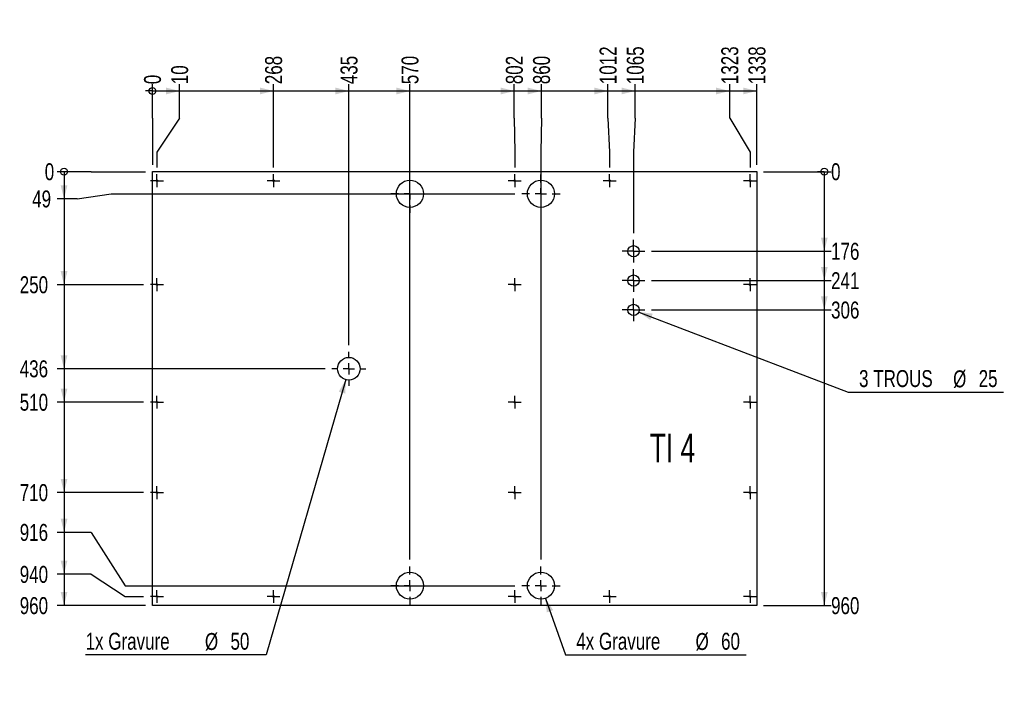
# Model space of a CAD drawing. Header units: millimetres. Extents: x 5 to 589, y 5 to 415.
# Tile 7 of 12: x 228 to 374, y 220 to 318. Entities that reach past the tile are written whole.
import ezdxf

# ---------------------------------------------------------------- set-up
doc = ezdxf.new("R2010")
doc.units = ezdxf.units.MM
doc.linetypes.add('CENTERX2', pattern=[20.32, 12.7, -2.54, 2.54, -2.54])
for name, color, linetype in [('COTES', 1, 'Continuous'), ('gravures', 9, 'Continuous'), ('NOTES', 6, 'Continuous'), ('TRAIT-MIXTES', 3, 'CENTERX2')]:
    doc.layers.add(name, color=color, linetype=linetype)
doc.layers.add('TRAIT-FORT', color=4, linetype='Continuous', lineweight=25)
doc.styles.add('SLDTEXTSTYLE0', font='TXT', dxfattribs={"width": 0.75})
doc.styles.add('SLDTEXTSTYLE1', font='TXT', dxfattribs={"width": 0.6875})
doc.dimstyles.new('SLDDIMSTYLE4', dxfattribs={"dimtxt": 2.5, "dimasz": 0.333333, "dimexe": 0, "dimexo": 0.0625, "dimtad": 0, "dimtih": 1, "dimtoh": 1, "dimdec": 0, "dimlfac": 15, "dimrnd": 1e-09, "dimdsep": 46, "dimtxsty": 'SLDTEXTSTYLE0', "dimblk1": 'ORIGIN', "dimblk2": 'ORIGIN', "dimsah": 1, "dimcen": 0.09, "dimadec": 0, "dimazin": 2, "dimtfac": 1, "dimtdec": 0, "dimtofl": 0, "dimtmove": 0, "dimatfit": 3, "dimldrblk": 'ORIGIN', "dimfxl": 1, "dimfrac": 2, "dimtolj": 1, "dimtzin": 12, "dimarcsym": 0})
doc.dimstyles.new('SLDDIMSTYLE5', dxfattribs={"dimtxt": 2.5, "dimasz": 2, "dimexe": 0, "dimexo": 0.0625, "dimtad": 0, "dimtih": 1, "dimtoh": 1, "dimdec": 0, "dimlfac": 15, "dimrnd": 1e-09, "dimzin": 12, "dimdsep": 46, "dimtxsty": 'SLDTEXTSTYLE0', "dimsah": 1, "dimcen": 0.09, "dimadec": 0, "dimazin": 3, "dimtfac": 1, "dimtdec": 0, "dimtofl": 0, "dimtmove": 0, "dimatfit": 3, "dimfxl": 1, "dimfrac": 2, "dimtolj": 1, "dimtzin": 12, "dimarcsym": 0})
doc.dimstyles.new('SLDDIMSTYLE6', dxfattribs={"dimtxt": 2.5, "dimasz": 2, "dimexe": 0, "dimexo": 0.0625, "dimtad": 0, "dimtih": 1, "dimtoh": 1, "dimdec": 0, "dimlfac": 15, "dimrnd": 1e-09, "dimzin": 12, "dimdsep": 46, "dimtxsty": 'SLDTEXTSTYLE0', "dimsah": 1, "dimcen": 0, "dimadec": 0, "dimazin": 3, "dimtfac": 1, "dimtdec": 0, "dimtofl": 0, "dimtmove": 0, "dimatfit": 3, "dimfxl": 1, "dimfrac": 2, "dimtolj": 1, "dimtzin": 12, "dimarcsym": 0})

# ---------------------------------------------------------------- blocks, each defined once
blk = doc.blocks.new('_D_110')
at = {"layer": 'COTES', "color": 1, "transparency": 16777216}
for p, q in [((308.57, 329.8), (314.99, 320.09)), ((314.99, 320.09), (341.65, 320.09))]:
    blk.add_line(p, q, dxfattribs=at)
blk.add_solid([(308.57, 329.8), (309.26, 327.86), (310.09, 328.41)], dxfattribs=at)
at = {"layer": 'COTES', "color": 1, "transparency": 16777216, "char_height": 2.5, "attachment_point": 1, "style": 'SLDTEXTSTYLE0'}
for s, insert in [('4x Gravure', (316.58, 323.36)), ('%%c', (334.18, 323.32)), ('50', (337.95, 323.36))]:
    blk.add_mtext(s, dxfattribs=dict(at, insert=insert))
blk = doc.blocks.new('_Origin')
at = {"color": 0, "linetype": 'ByBlock', "lineweight": -2}
blk.add_line((0, 0), (-1, 0), dxfattribs=at)
blk.add_circle((0, 0), 0.5, dxfattribs=at)
blk = doc.blocks.new('_D_133')
at = {"layer": 'COTES', "color": 1, "transparency": 16777216}
for p, q in [((248.02, 303.7), (248.02, 308.7)), ((248.02, 303.7), (248.02, 298.7)), ((248.02, 298.7), (248.02, 296.8))]:
    blk.add_line(p, q, dxfattribs=at)
blk.add_blockref('_Origin', (248.02, 307.7), dxfattribs=at)
at = {"layer": 'COTES', "color": 1, "transparency": 16777216, "insert": (246.78, 308.7), "char_height": 2.5, "attachment_point": 1, "rotation": 90, "style": 'SLDTEXTSTYLE0'}
blk.add_mtext('0', dxfattribs=at)
blk = doc.blocks.new('_D_134')
at = {"layer": 'COTES', "color": 1, "transparency": 16777216}
for p, q in [((252.03, 303.7), (252.03, 308.7)), ((248.02, 307.7), (252.03, 307.7)), ((252.03, 303.7), (248.69, 298.7)), ((248.69, 298.7), (248.69, 296.42))]:
    blk.add_line(p, q, dxfattribs=at)
blk.add_solid([(252.03, 307.7), (250.03, 308.2), (250.03, 307.2)], dxfattribs=at)
at = {"layer": 'COTES', "color": 1, "transparency": 16777216, "insert": (250.79, 308.7), "char_height": 2.5, "attachment_point": 1, "rotation": 90, "style": 'SLDTEXTSTYLE0'}
blk.add_mtext('10', dxfattribs=at)
blk = doc.blocks.new('_D_135')
at = {"layer": 'COTES', "color": 1, "transparency": 16777216}
for p, q in [((265.89, 296.42), (265.89, 308.7)), ((252.03, 307.7), (265.89, 307.7))]:
    blk.add_line(p, q, dxfattribs=at)
blk.add_solid([(265.89, 307.7), (263.89, 308.2), (263.89, 307.2)], dxfattribs=at)
at = {"layer": 'COTES', "color": 1, "transparency": 16777216, "insert": (264.65, 308.7), "char_height": 2.5, "attachment_point": 1, "rotation": 90, "style": 'SLDTEXTSTYLE0'}
blk.add_mtext('268', dxfattribs=at)
blk = doc.blocks.new('_D_136')
at = {"layer": 'COTES', "color": 1, "transparency": 16777216}
for p, q in [((277.02, 270.23), (277.02, 308.7)), ((265.89, 307.7), (277.02, 307.7))]:
    blk.add_line(p, q, dxfattribs=at)
blk.add_solid([(277.02, 307.7), (275.02, 308.2), (275.02, 307.2)], dxfattribs=at)
at = {"layer": 'COTES', "color": 1, "transparency": 16777216, "insert": (275.78, 308.7), "char_height": 2.5, "attachment_point": 1, "rotation": 90, "style": 'SLDTEXTSTYLE0'}
blk.add_mtext('435', dxfattribs=at)
blk = doc.blocks.new('_D_137')
at = {"layer": 'COTES', "color": 1, "transparency": 16777216}
for p, q in [((286.02, 238.57), (286.02, 308.7)), ((277.02, 307.7), (286.02, 307.7))]:
    blk.add_line(p, q, dxfattribs=at)
blk.add_solid([(286.02, 307.7), (284.02, 308.2), (284.02, 307.2)], dxfattribs=at)
at = {"layer": 'COTES', "color": 1, "transparency": 16777216, "insert": (284.78, 308.7), "char_height": 2.5, "attachment_point": 1, "rotation": 90, "style": 'SLDTEXTSTYLE0'}
blk.add_mtext('570', dxfattribs=at)
blk = doc.blocks.new('_D_138')
at = {"layer": 'COTES', "color": 1, "transparency": 16777216}
for p, q in [((301.42, 303.7), (301.42, 308.7)), ((286.02, 307.7), (301.42, 307.7)), ((301.42, 303.7), (301.49, 298.7)), ((301.49, 298.7), (301.49, 296.42))]:
    blk.add_line(p, q, dxfattribs=at)
blk.add_solid([(301.42, 307.7), (299.42, 308.2), (299.42, 307.2)], dxfattribs=at)
at = {"layer": 'COTES', "color": 1, "transparency": 16777216, "insert": (300.18, 308.7), "char_height": 2.5, "attachment_point": 1, "rotation": 90, "style": 'SLDTEXTSTYLE0'}
blk.add_mtext('802', dxfattribs=at)
blk = doc.blocks.new('_D_139')
at = {"layer": 'COTES', "color": 1, "transparency": 16777216}
for p, q in [((305.42, 303.7), (305.42, 308.7)), ((301.42, 307.7), (305.42, 307.7)), ((305.42, 303.7), (305.35, 298.7)), ((305.35, 298.7), (305.35, 238.57))]:
    blk.add_line(p, q, dxfattribs=at)
blk.add_solid([(305.42, 307.7), (303.42, 308.2), (303.42, 307.2)], dxfattribs=at)
at = {"layer": 'COTES', "color": 1, "transparency": 16777216, "insert": (304.19, 308.7), "char_height": 2.5, "attachment_point": 1, "rotation": 90, "style": 'SLDTEXTSTYLE0'}
blk.add_mtext('860', dxfattribs=at)
blk = doc.blocks.new('_D_140')
at = {"layer": 'COTES', "color": 1, "transparency": 16777216}
for p, q in [((315.25, 303.7), (315.25, 308.7)), ((305.42, 307.7), (315.25, 307.7)), ((315.25, 303.7), (315.49, 298.7)), ((315.49, 298.7), (315.49, 296.42))]:
    blk.add_line(p, q, dxfattribs=at)
blk.add_solid([(315.25, 307.7), (313.25, 308.2), (313.25, 307.2)], dxfattribs=at)
at = {"layer": 'COTES', "color": 1, "transparency": 16777216, "insert": (314.01, 308.7), "char_height": 2.5, "attachment_point": 1, "rotation": 90, "style": 'SLDTEXTSTYLE0'}
blk.add_mtext('1012', dxfattribs=at)
blk = doc.blocks.new('_D_141')
at = {"layer": 'COTES', "color": 1, "transparency": 16777216}
for p, q in [((319.26, 303.7), (319.26, 308.7)), ((315.25, 307.7), (319.26, 307.7)), ((319.26, 303.7), (319.02, 298.7)), ((319.02, 298.7), (319.02, 286.73))]:
    blk.add_line(p, q, dxfattribs=at)
blk.add_solid([(319.26, 307.7), (317.26, 308.2), (317.26, 307.2)], dxfattribs=at)
at = {"layer": 'COTES', "color": 1, "transparency": 16777216, "insert": (318.02, 308.7), "char_height": 2.5, "attachment_point": 1, "rotation": 90, "style": 'SLDTEXTSTYLE0'}
blk.add_mtext('1065', dxfattribs=at)
blk = doc.blocks.new('_D_142')
at = {"layer": 'COTES', "color": 1, "transparency": 16777216}
for p, q in [((333.21, 303.7), (333.21, 308.7)), ((319.26, 307.7), (333.21, 307.7)), ((333.21, 303.7), (336.22, 298.7)), ((336.22, 298.7), (336.22, 296.42))]:
    blk.add_line(p, q, dxfattribs=at)
blk.add_solid([(333.21, 307.7), (331.21, 308.2), (331.21, 307.2)], dxfattribs=at)
at = {"layer": 'COTES', "color": 1, "transparency": 16777216, "insert": (331.97, 308.7), "char_height": 2.5, "attachment_point": 1, "rotation": 90, "style": 'SLDTEXTSTYLE0'}
blk.add_mtext('1323', dxfattribs=at)
blk = doc.blocks.new('_D_143')
at = {"layer": 'COTES', "color": 1, "transparency": 16777216}
for p, q in [((337.22, 296.8), (337.22, 308.7)), ((333.21, 307.7), (337.22, 307.7))]:
    blk.add_line(p, q, dxfattribs=at)
blk.add_solid([(337.22, 307.7), (335.22, 308.2), (335.22, 307.2)], dxfattribs=at)
at = {"layer": 'COTES', "color": 1, "transparency": 16777216, "insert": (335.98, 308.7), "char_height": 2.5, "attachment_point": 1, "rotation": 90, "style": 'SLDTEXTSTYLE0'}
blk.add_mtext('1338', dxfattribs=at)
blk = doc.blocks.new('_D_144')
at = {"layer": 'COTES', "color": 1, "transparency": 16777216}
for p, q in [((238.98, 295.8), (233.98, 295.8)), ((238.98, 295.8), (243.98, 295.8)), ((243.98, 295.8), (247.02, 295.8))]:
    blk.add_line(p, q, dxfattribs=at)
blk.add_blockref('_Origin', (234.98, 295.8), dxfattribs=at)
at = {"layer": 'COTES', "color": 1, "transparency": 16777216, "insert": (232.13, 297.04), "char_height": 2.5, "attachment_point": 1, "style": 'SLDTEXTSTYLE0'}
blk.add_mtext('0', dxfattribs=at)
blk = doc.blocks.new('_D_145')
at = {"layer": 'COTES', "color": 1, "transparency": 16777216}
for p, q in [((234.98, 295.8), (234.98, 291.79)), ((236.93, 291.79), (241.93, 292.53)), ((241.93, 292.53), (301.52, 292.53)), ((236.93, 291.79), (233.98, 291.79))]:
    blk.add_line(p, q, dxfattribs=at)
blk.add_solid([(234.98, 291.79), (235.48, 293.79), (234.48, 293.79)], dxfattribs=at)
at = {"layer": 'COTES', "color": 1, "transparency": 16777216, "insert": (230.28, 293.03), "char_height": 2.5, "attachment_point": 1, "style": 'SLDTEXTSTYLE0'}
blk.add_mtext('49', dxfattribs=at)
blk = doc.blocks.new('_D_146')
at = {"layer": 'COTES', "color": 1, "transparency": 16777216}
for p, q in [((234.98, 291.79), (234.98, 279.13)), ((246.73, 279.13), (233.98, 279.13))]:
    blk.add_line(p, q, dxfattribs=at)
blk.add_solid([(234.98, 279.13), (235.48, 281.13), (234.48, 281.13)], dxfattribs=at)
at = {"layer": 'COTES', "color": 1, "transparency": 16777216, "insert": (228.44, 280.37), "char_height": 2.5, "attachment_point": 1, "style": 'SLDTEXTSTYLE0'}
blk.add_mtext('250', dxfattribs=at)
blk = doc.blocks.new('_D_147')
at = {"layer": 'COTES', "color": 1, "transparency": 16777216}
for p, q in [((234.98, 279.13), (234.98, 266.73)), ((273.52, 266.73), (233.98, 266.73))]:
    blk.add_line(p, q, dxfattribs=at)
blk.add_solid([(234.98, 266.73), (235.48, 268.73), (234.48, 268.73)], dxfattribs=at)
at = {"layer": 'COTES', "color": 1, "transparency": 16777216, "insert": (228.44, 267.97), "char_height": 2.5, "attachment_point": 1, "style": 'SLDTEXTSTYLE0'}
blk.add_mtext('436', dxfattribs=at)
blk = doc.blocks.new('_D_148')
at = {"layer": 'COTES', "color": 1, "transparency": 16777216}
for p, q in [((234.98, 266.73), (234.98, 261.8)), ((246.73, 261.8), (233.98, 261.8))]:
    blk.add_line(p, q, dxfattribs=at)
blk.add_solid([(234.98, 261.8), (235.48, 263.8), (234.48, 263.8)], dxfattribs=at)
at = {"layer": 'COTES', "color": 1, "transparency": 16777216, "insert": (228.44, 263.04), "char_height": 2.5, "attachment_point": 1, "style": 'SLDTEXTSTYLE0'}
blk.add_mtext('510', dxfattribs=at)
blk = doc.blocks.new('_D_149')
at = {"layer": 'COTES', "color": 1, "transparency": 16777216}
for p, q in [((234.98, 261.8), (234.98, 248.47)), ((246.73, 248.47), (233.98, 248.47))]:
    blk.add_line(p, q, dxfattribs=at)
blk.add_solid([(234.98, 248.47), (235.48, 250.47), (234.48, 250.47)], dxfattribs=at)
at = {"layer": 'COTES', "color": 1, "transparency": 16777216, "insert": (228.44, 249.71), "char_height": 2.5, "attachment_point": 1, "style": 'SLDTEXTSTYLE0'}
blk.add_mtext('710', dxfattribs=at)
blk = doc.blocks.new('_D_150')
at = {"layer": 'COTES', "color": 1, "transparency": 16777216}
for p, q in [((234.98, 248.47), (234.98, 242.6)), ((238.98, 242.6), (233.98, 242.6)), ((238.98, 242.6), (243.98, 234.73)), ((243.98, 234.73), (301.52, 234.73))]:
    blk.add_line(p, q, dxfattribs=at)
blk.add_solid([(234.98, 242.6), (235.48, 244.6), (234.48, 244.6)], dxfattribs=at)
at = {"layer": 'COTES', "color": 1, "transparency": 16777216, "insert": (228.44, 243.84), "char_height": 2.5, "attachment_point": 1, "style": 'SLDTEXTSTYLE0'}
blk.add_mtext('916', dxfattribs=at)
blk = doc.blocks.new('_D_151')
at = {"layer": 'COTES', "color": 1, "transparency": 16777216}
for p, q in [((234.98, 242.6), (234.98, 236.41)), ((238.98, 236.41), (233.98, 236.41)), ((238.98, 236.41), (243.98, 233.13)), ((243.98, 233.13), (246.73, 233.13))]:
    blk.add_line(p, q, dxfattribs=at)
blk.add_solid([(234.98, 236.41), (235.48, 238.41), (234.48, 238.41)], dxfattribs=at)
at = {"layer": 'COTES', "color": 1, "transparency": 16777216, "insert": (228.44, 237.65), "char_height": 2.5, "attachment_point": 1, "style": 'SLDTEXTSTYLE0'}
blk.add_mtext('940', dxfattribs=at)
blk = doc.blocks.new('_D_152')
at = {"layer": 'COTES', "color": 1, "transparency": 16777216}
for p, q in [((234.98, 236.41), (234.98, 231.8)), ((247.02, 231.8), (233.98, 231.8))]:
    blk.add_line(p, q, dxfattribs=at)
blk.add_solid([(234.98, 231.8), (235.48, 233.8), (234.48, 233.8)], dxfattribs=at)
at = {"layer": 'COTES', "color": 1, "transparency": 16777216, "insert": (228.44, 233.04), "char_height": 2.5, "attachment_point": 1, "style": 'SLDTEXTSTYLE0'}
blk.add_mtext('960', dxfattribs=at)
blk = doc.blocks.new('_D_153')
at = {"layer": 'COTES', "color": 1, "transparency": 16777216}
blk.add_line((338.22, 295.8), (348.17, 295.8), dxfattribs=at)
blk.add_blockref('_Origin', (347.17, 295.8), dxfattribs=at)
at = {"layer": 'COTES', "color": 1, "transparency": 16777216, "insert": (348.17, 297.04), "char_height": 2.5, "attachment_point": 1, "style": 'SLDTEXTSTYLE0'}
blk.add_mtext('0', dxfattribs=at)
blk = doc.blocks.new('_D_154')
at = {"layer": 'COTES', "color": 1, "transparency": 16777216}
for p, q in [((347.17, 295.8), (347.17, 284.07)), ((321.69, 284.07), (348.17, 284.07))]:
    blk.add_line(p, q, dxfattribs=at)
blk.add_solid([(347.17, 284.07), (347.67, 286.07), (346.67, 286.07)], dxfattribs=at)
at = {"layer": 'COTES', "color": 1, "transparency": 16777216, "insert": (348.17, 285.31), "char_height": 2.5, "attachment_point": 1, "style": 'SLDTEXTSTYLE0'}
blk.add_mtext('176', dxfattribs=at)
blk = doc.blocks.new('_D_155')
at = {"layer": 'COTES', "color": 1, "transparency": 16777216}
for p, q in [((347.17, 284.07), (347.17, 279.73)), ((321.69, 279.73), (348.17, 279.73))]:
    blk.add_line(p, q, dxfattribs=at)
blk.add_solid([(347.17, 279.73), (347.67, 281.73), (346.67, 281.73)], dxfattribs=at)
at = {"layer": 'COTES', "color": 1, "transparency": 16777216, "insert": (348.17, 280.97), "char_height": 2.5, "attachment_point": 1, "style": 'SLDTEXTSTYLE0'}
blk.add_mtext('241', dxfattribs=at)
blk = doc.blocks.new('_D_156')
at = {"layer": 'COTES', "color": 1, "transparency": 16777216}
for p, q in [((347.17, 279.73), (347.17, 275.4)), ((321.69, 275.4), (348.17, 275.4))]:
    blk.add_line(p, q, dxfattribs=at)
blk.add_solid([(347.17, 275.4), (347.67, 277.4), (346.67, 277.4)], dxfattribs=at)
at = {"layer": 'COTES', "color": 1, "transparency": 16777216, "insert": (348.17, 276.64), "char_height": 2.5, "attachment_point": 1, "style": 'SLDTEXTSTYLE0'}
blk.add_mtext('306', dxfattribs=at)
blk = doc.blocks.new('_D_157')
at = {"layer": 'COTES', "color": 1, "transparency": 16777216}
for p, q in [((347.17, 275.4), (347.17, 231.8)), ((338.22, 231.8), (348.17, 231.8))]:
    blk.add_line(p, q, dxfattribs=at)
blk.add_solid([(347.17, 231.8), (347.67, 233.8), (346.67, 233.8)], dxfattribs=at)
at = {"layer": 'COTES', "color": 1, "transparency": 16777216, "insert": (348.17, 233.04), "char_height": 2.5, "attachment_point": 1, "style": 'SLDTEXTSTYLE0'}
blk.add_mtext('960', dxfattribs=at)
blk = doc.blocks.new('_D_158')
at = {"layer": 'COTES', "color": 1, "transparency": 16777216}
for p, q in [((306.02, 232.85), (308.98, 224.53)), ((308.98, 224.53), (335.64, 224.53))]:
    blk.add_line(p, q, dxfattribs=at)
blk.add_solid([(306.02, 232.85), (306.22, 230.8), (307.16, 231.13)], dxfattribs=at)
at = {"layer": 'COTES', "color": 1, "transparency": 16777216, "char_height": 2.5, "attachment_point": 1, "style": 'SLDTEXTSTYLE0'}
for s, insert in [('4x Gravure', (310.57, 227.79)), ('%%c', (328.17, 227.75)), ('60', (331.94, 227.79))]:
    blk.add_mtext(s, dxfattribs=dict(at, insert=insert))
blk = doc.blocks.new('_D_159')
at = {"layer": 'COTES', "color": 1, "transparency": 16777216}
for p, q in [((276.56, 265.13), (264.82, 224.53)), ((264.82, 224.53), (238.16, 224.53))]:
    blk.add_line(p, q, dxfattribs=at)
blk.add_solid([(276.56, 265.13), (275.52, 263.35), (276.48, 263.07)], dxfattribs=at)
at = {"layer": 'COTES', "color": 1, "transparency": 16777216, "char_height": 2.5, "attachment_point": 1, "style": 'SLDTEXTSTYLE0'}
for s, insert in [('1x Gravure', (238.16, 227.79)), ('%%c', (255.77, 227.75)), ('50', (259.54, 227.79))]:
    blk.add_mtext(s, dxfattribs=dict(at, insert=insert))
blk = doc.blocks.new('_D_160')
at = {"layer": 'COTES', "color": 1, "transparency": 16777216}
for p, q in [((319.8, 275.1), (350.71, 263.27)), ((350.71, 263.27), (373.64, 263.27))]:
    blk.add_line(p, q, dxfattribs=at)
blk.add_solid([(319.8, 275.1), (321.49, 273.92), (321.85, 274.86)], dxfattribs=at)
at = {"layer": 'COTES', "color": 1, "transparency": 16777216, "char_height": 2.5, "attachment_point": 1, "style": 'SLDTEXTSTYLE0'}
for s, insert in [('3 TROUS', (352.3, 266.53)), ('%%c', (366.18, 266.49)), ('25', (369.95, 266.53))]:
    blk.add_mtext(s, dxfattribs=dict(at, insert=insert))
blk = doc.blocks.new('SW_CENTERMARKSYMBOL_121')
at = {"layer": 'TRAIT-MIXTES', "color": 0}
for p, q in [((-0.83, 0), (-0.95, 0)), ((0, 0), (-0.83, 0)), ((0, 0.83), (0, 0.95)), ((0, 0), (0, 0.83)), ((0, 0), (0, -0.83)), ((0, 0), (0.83, 0)), ((0.83, 0), (0.95, 0)), ((0, -0.83), (0, -0.95))]:
    blk.add_line(p, q, dxfattribs=at)
blk = doc.blocks.new('SW_CENTERMARKSYMBOL_122')
at = {"layer": 'TRAIT-MIXTES', "color": 0}
for p, q in [((-0.83, 0), (-0.95, 0)), ((0, 0), (-0.83, 0)), ((0, 0.83), (0, 0.95)), ((0, 0), (0, 0.83)), ((0, 0), (0, -0.83)), ((0, 0), (0.83, 0)), ((0.83, 0), (0.95, 0)), ((0, -0.83), (0, -0.95))]:
    blk.add_line(p, q, dxfattribs=at)
blk = doc.blocks.new('SW_CENTERMARKSYMBOL_123')
at = {"layer": 'TRAIT-MIXTES', "color": 0}
for p, q in [((-0.83, 0), (-0.95, 0)), ((0, 0), (-0.83, 0)), ((0, 0.83), (0, 0.95)), ((0, 0), (0, 0.83)), ((0, 0), (0, -0.83)), ((0, 0), (0.83, 0)), ((0.83, 0), (0.95, 0)), ((0, -0.83), (0, -0.95))]:
    blk.add_line(p, q, dxfattribs=at)
blk = doc.blocks.new('SW_CENTERMARKSYMBOL_124')
at = {"layer": 'TRAIT-MIXTES', "color": 0}
for p, q in [((0, 1.67), (0, 2.83)), ((-1.67, 0), (-2.83, 0)), ((0, 0), (-0.83, 0)), ((0, 0), (0, 0.83)), ((0, 0), (0, -0.83)), ((0, 0), (0.83, 0)), ((1.67, 0), (2.83, 0)), ((0, -1.67), (0, -2.83))]:
    blk.add_line(p, q, dxfattribs=at)
blk = doc.blocks.new('SW_CENTERMARKSYMBOL_125')
at = {"layer": 'TRAIT-MIXTES', "color": 0}
for p, q in [((-0.83, 0), (-0.95, 0)), ((0, 0), (-0.83, 0)), ((0, 0.83), (0, 0.95)), ((0, 0), (0, 0.83)), ((0, 0), (0, -0.83)), ((0, 0), (0.83, 0)), ((0.83, 0), (0.95, 0)), ((0, -0.83), (0, -0.95))]:
    blk.add_line(p, q, dxfattribs=at)
blk = doc.blocks.new('SW_CENTERMARKSYMBOL_126')
at = {"layer": 'TRAIT-MIXTES', "color": 0}
for p, q in [((-0.83, 0), (-0.95, 0)), ((0, 0), (-0.83, 0)), ((0, 0.83), (0, 0.95)), ((0, 0), (0, 0.83)), ((0, 0), (0, -0.83)), ((0, 0), (0.83, 0)), ((0.83, 0), (0.95, 0)), ((0, -0.83), (0, -0.95))]:
    blk.add_line(p, q, dxfattribs=at)
blk = doc.blocks.new('SW_CENTERMARKSYMBOL_127')
at = {"layer": 'TRAIT-MIXTES', "color": 0}
for p, q in [((0, 1.67), (0, 2.83)), ((-1.67, 0), (-2.83, 0)), ((0, 0), (-0.83, 0)), ((0, 0), (0, 0.83)), ((0, 0), (0, -0.83)), ((0, 0), (0.83, 0)), ((1.67, 0), (2.83, 0)), ((0, -1.67), (0, -2.83))]:
    blk.add_line(p, q, dxfattribs=at)
blk = doc.blocks.new('SW_CENTERMARKSYMBOL_128')
at = {"layer": 'TRAIT-MIXTES', "color": 0}
for p, q in [((0, 1.67), (0, 2.83)), ((-1.67, 0), (-2.83, 0)), ((0, 0), (-0.83, 0)), ((0, 0), (0, 0.83)), ((0, 0), (0, -0.83)), ((0, 0), (0.83, 0)), ((1.67, 0), (2.83, 0)), ((0, -1.67), (0, -2.83))]:
    blk.add_line(p, q, dxfattribs=at)
blk = doc.blocks.new('SW_CENTERMARKSYMBOL_129')
at = {"layer": 'TRAIT-MIXTES', "color": 0}
for p, q in [((-0.83, 0), (-0.95, 0)), ((0, 0), (-0.83, 0)), ((0, 0.83), (0, 0.95)), ((0, 0), (0, 0.83)), ((0, 0), (0, -0.83)), ((0, 0), (0.83, 0)), ((0.83, 0), (0.95, 0)), ((0, -0.83), (0, -0.95))]:
    blk.add_line(p, q, dxfattribs=at)
blk = doc.blocks.new('SW_CENTERMARKSYMBOL_130')
at = {"layer": 'TRAIT-MIXTES', "color": 0}
for p, q in [((-0.83, 0), (-0.95, 0)), ((0, 0), (-0.83, 0)), ((0, 0.83), (0, 0.95)), ((0, 0), (0, 0.83)), ((0, 0), (0, -0.83)), ((0, 0), (0.83, 0)), ((0.83, 0), (0.95, 0)), ((0, -0.83), (0, -0.95))]:
    blk.add_line(p, q, dxfattribs=at)
blk = doc.blocks.new('SW_CENTERMARKSYMBOL_131')
at = {"layer": 'TRAIT-MIXTES', "color": 0}
for p, q in [((0, 1.67), (0, 2.83)), ((-1.67, 0), (-2.83, 0)), ((0, 0), (-0.83, 0)), ((0, 0), (0, 0.83)), ((0, 0), (0, -0.83)), ((0, 0), (0.83, 0)), ((1.67, 0), (2.83, 0)), ((0, -1.67), (0, -2.83))]:
    blk.add_line(p, q, dxfattribs=at)
blk = doc.blocks.new('SW_CENTERMARKSYMBOL_132')
at = {"layer": 'TRAIT-MIXTES', "color": 0}
for p, q in [((-0.83, 0), (-0.95, 0)), ((0, 0), (-0.83, 0)), ((0, 0.83), (0, 0.95)), ((0, 0), (0, 0.83)), ((0, 0), (0, -0.83)), ((0, 0), (0.83, 0)), ((0.83, 0), (0.95, 0)), ((0, -0.83), (0, -0.95))]:
    blk.add_line(p, q, dxfattribs=at)
blk = doc.blocks.new('SW_CENTERMARKSYMBOL_133')
at = {"layer": 'TRAIT-MIXTES', "color": 0}
for p, q in [((-0.83, 0), (-0.95, 0)), ((0, 0), (-0.83, 0)), ((0, 0.83), (0, 0.95)), ((0, 0), (0, 0.83)), ((0, 0), (0, -0.83)), ((0, 0), (0.83, 0)), ((0.83, 0), (0.95, 0)), ((0, -0.83), (0, -0.95))]:
    blk.add_line(p, q, dxfattribs=at)
blk = doc.blocks.new('SW_CENTERMARKSYMBOL_134')
at = {"layer": 'TRAIT-MIXTES', "color": 0}
for p, q in [((-0.83, 0), (-0.95, 0)), ((0, 0), (-0.83, 0)), ((0, 0.83), (0, 0.95)), ((0, 0), (0, 0.83)), ((0, 0), (0, -0.83)), ((0, 0), (0.83, 0)), ((0.83, 0), (0.95, 0)), ((0, -0.83), (0, -0.95))]:
    blk.add_line(p, q, dxfattribs=at)
blk = doc.blocks.new('SW_CENTERMARKSYMBOL_135')
at = {"layer": 'TRAIT-MIXTES', "color": 0}
for p, q in [((-0.83, 0), (-0.95, 0)), ((0, 0), (-0.83, 0)), ((0, 0.83), (0, 0.95)), ((0, 0), (0, 0.83)), ((0, 0), (0, -0.83)), ((0, 0), (0.83, 0)), ((0.83, 0), (0.95, 0)), ((0, -0.83), (0, -0.95))]:
    blk.add_line(p, q, dxfattribs=at)
blk = doc.blocks.new('SW_CENTERMARKSYMBOL_136')
at = {"layer": 'TRAIT-MIXTES', "color": 0}
for p, q in [((-0.83, 0), (-0.95, 0)), ((0, 0), (-0.83, 0)), ((0, 0.83), (0, 0.95)), ((0, 0), (0, 0.83)), ((0, 0), (0, -0.83)), ((0, 0), (0.83, 0)), ((0.83, 0), (0.95, 0)), ((0, -0.83), (0, -0.95))]:
    blk.add_line(p, q, dxfattribs=at)
blk = doc.blocks.new('SW_CENTERMARKSYMBOL_137')
at = {"layer": 'TRAIT-MIXTES', "color": 0}
for p, q in [((-0.83, 0), (-0.95, 0)), ((0, 0), (-0.83, 0)), ((0, 0.83), (0, 0.95)), ((0, 0), (0, 0.83)), ((0, 0), (0, -0.83)), ((0, 0), (0.83, 0)), ((0.83, 0), (0.95, 0)), ((0, -0.83), (0, -0.95))]:
    blk.add_line(p, q, dxfattribs=at)
blk = doc.blocks.new('SW_CENTERMARKSYMBOL_138')
at = {"layer": 'TRAIT-MIXTES', "color": 0}
for p, q in [((-0.83, 0), (-0.95, 0)), ((0, 0), (-0.83, 0)), ((0, 0.83), (0, 0.95)), ((0, 0), (0, 0.83)), ((0, 0), (0, -0.83)), ((0, 0), (0.83, 0)), ((0.83, 0), (0.95, 0)), ((0, -0.83), (0, -0.95))]:
    blk.add_line(p, q, dxfattribs=at)
blk = doc.blocks.new('SW_CENTERMARKSYMBOL_139')
at = {"layer": 'TRAIT-MIXTES', "color": 0}
for p, q in [((0, 1.67), (0, 2.5)), ((-1.67, 0), (-2.5, 0)), ((0, 0), (-0.83, 0)), ((0, 0), (0, 0.83)), ((0, 0), (0, -0.83)), ((0, 0), (0.83, 0)), ((1.67, 0), (2.5, 0)), ((0, -1.67), (0, -2.5))]:
    blk.add_line(p, q, dxfattribs=at)
blk = doc.blocks.new('SW_CENTERMARKSYMBOL_140')
at = {"layer": 'TRAIT-MIXTES', "color": 0}
for p, q in [((-0.83, 0), (-0.95, 0)), ((0, 0), (-0.83, 0)), ((0, 0.83), (0, 0.95)), ((0, 0), (0, 0.83)), ((0, 0), (0, -0.83)), ((0, 0), (0.83, 0)), ((0.83, 0), (0.95, 0)), ((0, -0.83), (0, -0.95))]:
    blk.add_line(p, q, dxfattribs=at)
blk = doc.blocks.new('SW_CENTERMARKSYMBOL_141')
at = {"layer": 'TRAIT-MIXTES', "color": 0}
for p, q in [((-0.83, 0), (-0.95, 0)), ((0, 0), (-0.83, 0)), ((0, 0.83), (0, 0.95)), ((0, 0), (0, 0.83)), ((0, 0), (0, -0.83)), ((0, 0), (0.83, 0)), ((0.83, 0), (0.95, 0)), ((0, -0.83), (0, -0.95))]:
    blk.add_line(p, q, dxfattribs=at)
blk = doc.blocks.new('SW_CENTERMARKSYMBOL_142')
at = {"layer": 'TRAIT-MIXTES', "color": 0}
for p, q in [((-0.83, 0), (-0.95, 0)), ((0, 0), (-0.83, 0)), ((0, 0.83), (0, 0.95)), ((0, 0), (0, 0.83)), ((0, 0), (0, -0.83)), ((0, 0), (0.83, 0)), ((0.83, 0), (0.95, 0)), ((0, -0.83), (0, -0.95))]:
    blk.add_line(p, q, dxfattribs=at)
blk = doc.blocks.new('SW_CENTERMARKSYMBOL_143')
at = {"layer": 'TRAIT-MIXTES', "color": 0}
for p, q in [((-0.83, 0), (-0.95, 0)), ((0, 0), (-0.83, 0)), ((0, 0.83), (0, 0.95)), ((0, 0), (0, 0.83)), ((0, 0), (0, -0.83)), ((0, 0), (0.83, 0)), ((0.83, 0), (0.95, 0)), ((0, -0.83), (0, -0.95))]:
    blk.add_line(p, q, dxfattribs=at)
blk = doc.blocks.new('SW_CENTERMARKSYMBOL_144')
at = {"layer": 'TRAIT-MIXTES', "color": 0}
for p, q in [((-0.83, 0), (-0.95, 0)), ((0, 0), (-0.83, 0)), ((0, 0.83), (0, 0.95)), ((0, 0), (0, 0.83)), ((0, 0), (0, -0.83)), ((0, 0), (0.83, 0)), ((0.83, 0), (0.95, 0)), ((0, -0.83), (0, -0.95))]:
    blk.add_line(p, q, dxfattribs=at)
blk = doc.blocks.new('SW_CENTERMARKSYMBOL_145')
at = {"layer": 'TRAIT-MIXTES', "color": 0}
for p, q in [((0, 0.83), (0, 1.67)), ((-0.83, 0), (-1.67, 0)), ((0, 0), (-0.83, 0)), ((0, 0), (0, 0.83)), ((0, 0), (0, -0.83)), ((0, 0), (0.83, 0)), ((0.83, 0), (1.67, 0)), ((0, -0.83), (0, -1.67))]:
    blk.add_line(p, q, dxfattribs=at)
blk = doc.blocks.new('SW_CENTERMARKSYMBOL_146')
at = {"layer": 'TRAIT-MIXTES', "color": 0}
for p, q in [((0, 0.83), (0, 1.67)), ((-0.83, 0), (-1.67, 0)), ((0, 0), (-0.83, 0)), ((0, 0), (0, 0.83)), ((0, 0), (0, -0.83)), ((0, 0), (0.83, 0)), ((0.83, 0), (1.67, 0)), ((0, -0.83), (0, -1.67))]:
    blk.add_line(p, q, dxfattribs=at)
blk = doc.blocks.new('SW_CENTERMARKSYMBOL_147')
at = {"layer": 'TRAIT-MIXTES', "color": 0}
for p, q in [((0, 0.83), (0, 1.67)), ((-0.83, 0), (-1.67, 0)), ((0, 0), (-0.83, 0)), ((0, 0), (0, 0.83)), ((0, 0), (0, -0.83)), ((0, 0), (0.83, 0)), ((0.83, 0), (1.67, 0)), ((0, -0.83), (0, -1.67))]:
    blk.add_line(p, q, dxfattribs=at)

msp = doc.modelspace()

# ---------------------------------------------------------------- linework, layer by layer
at = {"layer": 'gravures', "lineweight": 25}
for centre, radius in [((286.0204, 292.5343), 2), ((305.3537, 292.5343), 2), ((277.0203, 266.7343), 1.6667), ((286.0204, 234.7343), 2), ((305.3537, 234.7343), 2)]:
    msp.add_circle(centre, radius, dxfattribs=at)
at = {"layer": 'TRAIT-FORT', "lineweight": 25}
for p, q in [((248.0204, 231.8017), (248.0204, 295.8003)), ((248.0204, 295.8003), (337.2204, 295.8003)), ((337.2204, 295.8003), (337.2204, 231.8017)), ((337.2204, 231.8017), (248.0204, 231.8017))]:
    msp.add_line(p, q, dxfattribs=at)
for centre, radius in [((248.6864, 294.4677), 0.12), ((265.8864, 294.4677), 0.12), ((301.487, 294.4677), 0.12), ((315.487, 294.4677), 0.12), ((336.2204, 294.4677), 0.12), ((319.0204, 284.0677), 0.8333), ((319.0204, 279.7343), 0.8333), ((248.6864, 279.1343), 0.12), ((301.487, 279.1343), 0.12), ((336.2204, 279.1343), 0.12), ((319.0204, 275.401), 0.8333), ((248.6864, 261.801), 0.12), ((301.487, 261.801), 0.12), ((336.2204, 261.801), 0.12), ((248.6864, 248.4677), 0.12), ((301.487, 248.4677), 0.12), ((336.2204, 248.4677), 0.12), ((248.6864, 233.1343), 0.12), ((265.8864, 233.1343), 0.12), ((301.487, 233.1343), 0.12), ((315.487, 233.1343), 0.12), ((336.2204, 233.1343), 0.12)]:
    msp.add_circle(centre, radius, dxfattribs=at)

# ---------------------------------------------------------------- block references
at = {"layer": 'TRAIT-MIXTES', "color": 3}
for name, p in [('SW_CENTERMARKSYMBOL_122', (248.6864, 294.4677)), ('SW_CENTERMARKSYMBOL_123', (265.8864, 294.4677)), ('SW_CENTERMARKSYMBOL_124', (286.0204, 292.5343)), ('SW_CENTERMARKSYMBOL_125', (301.487, 294.4677)), ('SW_CENTERMARKSYMBOL_127', (305.3537, 292.5343)), ('SW_CENTERMARKSYMBOL_126', (315.487, 294.4677)), ('SW_CENTERMARKSYMBOL_140', (336.2204, 294.4677)), ('SW_CENTERMARKSYMBOL_147', (319.0204, 284.0677)), ('SW_CENTERMARKSYMBOL_146', (319.0204, 279.7343)), ('SW_CENTERMARKSYMBOL_121', (248.6864, 279.1343)), ('SW_CENTERMARKSYMBOL_134', (301.487, 279.1343)), ('SW_CENTERMARKSYMBOL_141', (336.2204, 279.1343)), ('SW_CENTERMARKSYMBOL_145', (319.0204, 275.401)), ('SW_CENTERMARKSYMBOL_139', (277.0203, 266.7343)), ('SW_CENTERMARKSYMBOL_135', (248.6864, 261.801)), ('SW_CENTERMARKSYMBOL_133', (301.487, 261.801)), ('SW_CENTERMARKSYMBOL_142', (336.2204, 261.801)), ('SW_CENTERMARKSYMBOL_136', (248.6864, 248.4677)), ('SW_CENTERMARKSYMBOL_132', (301.487, 248.4677)), ('SW_CENTERMARKSYMBOL_143', (336.2204, 248.4677)), ('SW_CENTERMARKSYMBOL_131', (286.0204, 234.7343)), ('SW_CENTERMARKSYMBOL_128', (305.3537, 234.7343)), ('SW_CENTERMARKSYMBOL_137', (248.6864, 233.1343)), ('SW_CENTERMARKSYMBOL_138', (265.8864, 233.1343)), ('SW_CENTERMARKSYMBOL_130', (301.487, 233.1343)), ('SW_CENTERMARKSYMBOL_129', (315.487, 233.1343)), ('SW_CENTERMARKSYMBOL_144', (336.2204, 233.1343))]:
    msp.add_blockref(name, p, dxfattribs=at)

# ---------------------------------------------------------------- texts
at = {"layer": 'NOTES', "color": 211, "insert": (321.4167, 257.1731), "char_height": 4.23333, "attachment_point": 1, "style": 'SLDTEXTSTYLE1'}
msp.add_mtext('TI 4', dxfattribs=at)

# ---------------------------------------------------------------- dimensions: what is measured, and where the dimension line sits
at = {"layer": 'COTES', "color": 1}
for p1, p2, text, picture, middle in [((306.7999, 332.4874), (308.5742, 329.803), '4x Gravure%%c50', '_D_110', (329.1126, 322.0982)), ((318.2421, 275.6989), (319.7987, 275.1031), '3 TROUS <>', '_D_160', (362.9726, 265.3873)), ((277.4832, 268.3354), (276.5574, 265.1332), '1x Gravure<>', '_D_159', (250.6962, 226.6455)), ((304.6838, 236.6188), (306.0236, 232.8498), '4x Gravure<>', '_D_158', (323.1035, 226.6455))]:
    dim = msp.add_diameter_dim_2p(p1=p1, p2=p2, text=text, dimstyle='SLDDIMSTYLE6', dxfattribs=at)
    dim.commit()
    dim.dimension.update_dxf_attribs({"geometry": picture, "text_midpoint": middle, "dimtype": 163})
for feature_location, offset, dtype, origin, dimstyle, picture, middle in [((315.487, 295.421), (-0.2376, 13.276), 1, (248.0204, 295.8003), 'SLDDIMSTYLE5', '_D_140', (315.2495, 312.3914)), ((319.0204, 285.7343), (0.2376, 22.9626), 1, (248.0204, 295.8003), 'SLDDIMSTYLE5', '_D_141', (319.2579, 312.3914)), ((336.2204, 295.421), (-3.0084, 13.276), 1, (248.0204, 295.8003), 'SLDDIMSTYLE5', '_D_142', (333.2119, 312.3914)), ((337.2204, 295.8003), (0, 12.8966), 1, (248.0204, 295.8003), 'SLDDIMSTYLE5', '_D_143', (337.2204, 312.3914)), ((265.8864, 295.421), (0, 13.276), 1, (248.0204, 295.8003), 'SLDDIMSTYLE5', '_D_135', (265.8864, 311.4678)), ((277.0203, 269.2343), (0, 39.4627), 1, (248.0204, 295.8003), 'SLDDIMSTYLE5', '_D_136', (277.0203, 311.4678)), ((286.0204, 237.5676), (0, 71.1293), 1, (248.0204, 295.8003), 'SLDDIMSTYLE5', '_D_137', (286.0204, 311.4678)), ((301.487, 295.421), (-0.0709, 13.276), 1, (248.0204, 295.8003), 'SLDDIMSTYLE5', '_D_138', (301.4162, 311.4678)), ((305.3537, 237.5676), (0.0709, 71.1293), 1, (248.0204, 295.8003), 'SLDDIMSTYLE5', '_D_139', (305.4246, 311.4678)), ((248.6864, 295.421), (3.3424, 13.276), 1, (248.0204, 295.8003), 'SLDDIMSTYLE5', '_D_134', (252.0288, 310.5442)), ((248.0203802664, 295.8003178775), (0, 12.8966270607), 1, (248.0203802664, 295.8003178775), 'SLDDIMSTYLE4', '_D_133', (248.0203802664, 309.6205560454)), ((248.0203802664, 295.8003178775), (-14.0436998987, 0), 0, (248.0203802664, 295.8003178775), 'SLDDIMSTYLE4', '_D_144', (233.0530692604, 295.8003178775)), ((337.2203802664, 295.8003178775), (10.9453154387, 0), 0, (337.2203802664, 295.8003178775), 'SLDDIMSTYLE4', '_D_153', (349.0893068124, 295.8003178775)), ((247.733, 279.1343), (-13.7564, 0), 0, (248.0204, 295.8003), 'SLDDIMSTYLE5', '_D_146', (231.2058, 279.1343)), ((274.5203, 266.7343), (-40.5436, 0), 0, (248.0204, 295.8003), 'SLDDIMSTYLE5', '_D_147', (231.2058, 266.7343)), ((247.733, 261.801), (-13.7564, 0), 0, (248.0204, 295.8003), 'SLDDIMSTYLE5', '_D_148', (231.2058, 261.801)), ((247.733, 248.4677), (-13.7564, 0), 0, (248.0204, 295.8003), 'SLDDIMSTYLE5', '_D_149', (231.2058, 248.4677)), ((302.5204, 234.7343), (-68.5437, 7.864), 0, (248.0204, 295.8003), 'SLDDIMSTYLE5', '_D_150', (231.2058, 242.5983)), ((247.733, 233.1343), (-13.7564, 3.276), 0, (248.0204, 295.8003), 'SLDDIMSTYLE5', '_D_151', (231.2058, 236.4103)), ((248.0204, 231.8017), (-14.0437, 0), 0, (248.0204, 295.8003), 'SLDDIMSTYLE5', '_D_152', (231.2058, 231.8017)), ((302.5204, 292.5343), (-68.5437, -0.7424), 0, (248.0204, 295.8003), 'SLDDIMSTYLE5', '_D_145', (232.1295, 291.7919)), ((320.687, 284.0677), (27.4786, 0), 0, (337.2204, 295.8003), 'SLDDIMSTYLE5', '_D_154', (350.9365, 284.0677)), ((320.687, 279.7343), (27.4786, 0), 0, (337.2204, 295.8003), 'SLDDIMSTYLE5', '_D_155', (350.9365, 279.7343)), ((320.687, 275.401), (27.4786, 0), 0, (337.2204, 295.8003), 'SLDDIMSTYLE5', '_D_156', (350.9365, 275.401)), ((337.2204, 231.8017), (10.9453, 0), 0, (337.2204, 295.8003), 'SLDDIMSTYLE5', '_D_157', (350.9365, 231.8017))]:
    dim = msp.add_ordinate_dim(feature_location=feature_location, offset=offset, dtype=dtype, origin=origin, dimstyle=dimstyle, dxfattribs=at)
    dim.commit()
    dim.dimension.update_dxf_attribs({"geometry": picture, "text_midpoint": middle})

doc.saveas('drawing.dxf')
